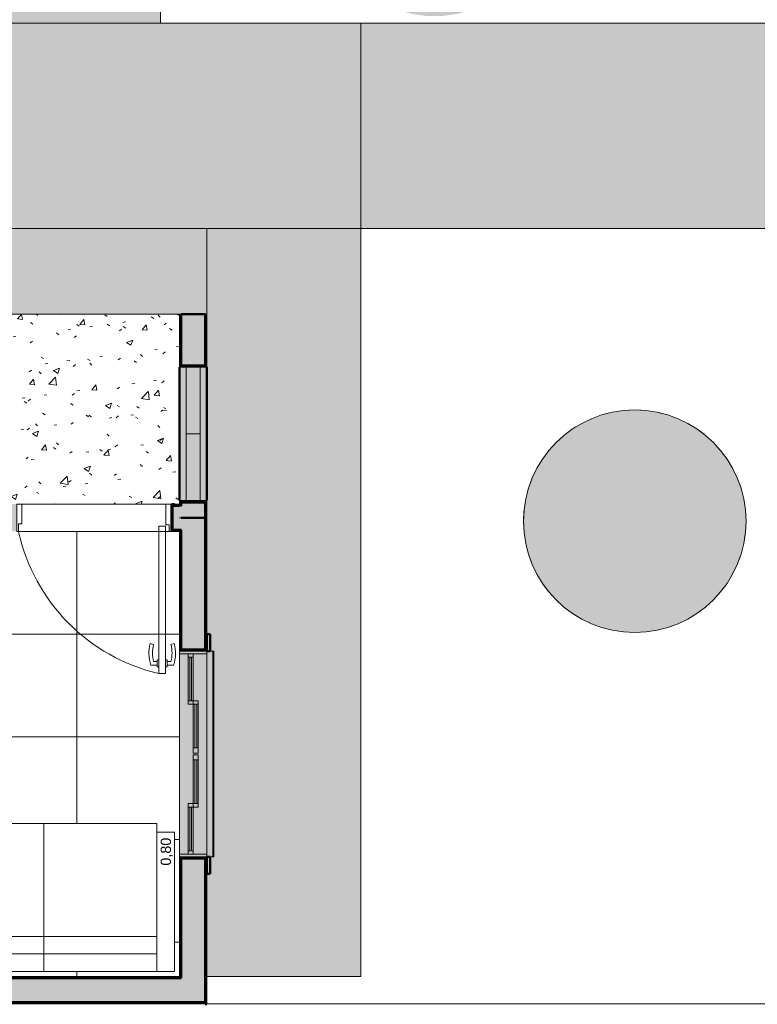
# Model space of a CAD drawing. Header units: metres. Extents: x -14 to 13.9, y -18.2 to 7.6.
# Tile 212 of 215: x -0.6 to 3.7, y -18.2 to -12.5. Entities that reach past the tile are written whole.
import ezdxf

# ---------------------------------------------------------------- set-up
doc = ezdxf.new("R2010")
doc.units = ezdxf.units.M
doc.linetypes.add('Projeção', pattern=[0.003969, 0.002381, -0.001587])
doc.layers.add('A-DETL', color=7, linetype='Continuous', lineweight=5, true_color=0x00a600)
for name, color, linetype, lineweight in [('A-DETL-GENF', 7, 'Continuous', 5), ('A-DOOR', 7, 'Continuous', 5), ('A-FLOR', 7, 'Continuous', 5), ('A-FLOR-PATT', 7, 'Continuous', 5), ('A-GLAZ', 7, 'Continuous', 5), ('A-WALL', 7, 'Continuous', 5), ('A-WALL-PATT', 7, 'Continuous', 50), ('C-TOPO', 7, 'Continuous', 5), ('G-ANNO-TEXT', 7, 'Continuous', 9), ('G-IMPT', 7, 'Continuous', 5), ('I-FURN', 7, 'Continuous', 5), ('I-WALL', 7, 'Continuous', 5), ('Q-CASE', 7, 'Continuous', 5)]:
    doc.layers.add(name, color=color, linetype=linetype, lineweight=lineweight)
doc.styles.add('Arial', font='arial.ttf', dxfattribs={"height": 0.06})
pattern_1 = [(50, (0, 0), (0.364365, -0.031877), [0.0381, -0.4191]), (355, (0, 0), (-0.0704845, 0.382117), [0.03048, -0.33528]), (100.451, (0.03036, -0.00266), (0.293886, 0.3502294), [0.03238, -0.35618]), (46.184, (0, 0.1016), (0.54216, -0.084084), [0.05715, -0.62865]), (96.636, (0.0452, 0.0946), (0.474805, 0.494854), [0.04857, -0.53427]), (351.184, (0, 0.1016), (0.47481, 0.494846), [0.04572, -0.50292]), (21, (0.0508, 0.0762), (0.3032265, -0.204528), [0.0381, -0.4191]), (326, (0.0508, 0.0762), (0.123607, 0.368379), [0.03048, -0.33528]), (71.451, (0.07607, 0.05916), (0.426833, 0.163839), [0.03238, -0.35618]), (37.5, (0, 0), (0.0061807, 0.1691082), [0.01676, -0.31445, 0.01676, -0.3236, -0.33655]), (37.5, (0, 0), (0.0061807, 0.1691082), [-0.67158, 0.01676, -0.31979]), (7.5, (0, 0), (0.1336414, 0.2003578), [0.01676, -0.17729, 0.01676, -0.30683, -0.12827]), (7.5, (0, 0), (0.1336414, 0.2003578), [-0.51765, 0.01676, -0.11151]), (327.5, (-0.11328, 0), (0.2711816, -0.0114606), [0.01676, -0.11024, 0.01676, -0.37948, -0.52578]), (327.5, (-0.11328, 0), (0.2711816, -0.0114606), [-0.52324, 0.01676, -0.50902]), (317.5, (-0.16408, 0), (0.296258, 0.0508507), [0.01676, -0.14834, 0.01676, -0.24638, -0.37338]), (317.5, (-0.16408, 0), (0.296258, 0.0508507), [-0.42824, 0.01676, -0.35662])]

# ---------------------------------------------------------------- blocks, each defined once
blk = doc.blocks.new('COBOGÓ-TACO-CHINÊS8 - COBOGÓ-TACO-CHINÊS-1852837-PLANTA LAYOUT')
at = {"layer": 'Q-CASE', "true_color": 0xd2d2d2}
blk.add_hatch(color=254, dxfattribs=at).paths.add_polyline_path([(0.4664, -15.295), (0.4664, -14.905), (0.3864, -14.905), (0.3864, -15.295), (0.4402, -15.295)])
at = {"layer": 'Q-CASE'}
for p, q in [((0.3864, -15.295), (0.3864, -14.905)), ((0.4664, -14.905), (0.3864, -14.905)), ((0.4664, -14.905), (0.4664, -15.295)), ((0.3864, -15.295), (0.4664, -15.295))]:
    blk.add_line(p, q, dxfattribs=at)
blk = doc.blocks.new('COBOGÓ-TACO-CHINÊS10 - COBOGÓ-TACO-CHINÊS-1852914-PLANTA LAYOUT')
at = {"layer": 'Q-CASE', "true_color": 0xd2d2d2}
blk.add_hatch(color=254, dxfattribs=at).paths.add_polyline_path([(0.4402, -14.905), (0.4664, -14.905), (0.4664, -14.515), (0.3864, -14.515), (0.3864, -14.905)])
at = {"layer": 'Q-CASE'}
for p, q in [((0.3864, -14.905), (0.3864, -14.515)), ((0.4664, -14.515), (0.3864, -14.515)), ((0.4664, -14.515), (0.4664, -14.905)), ((0.3864, -14.905), (0.4664, -14.905))]:
    blk.add_line(p, q, dxfattribs=at)
blk = doc.blocks.new('JANELA DE CORRE_NTA LAYOUT1')
at = {"layer": 'A-GLAZ', "true_color": 0xfffffe}
blk.add_hatch(color=7, dxfattribs=at).paths.add_polyline_path([(0.6, 0.0138), (0.6, 0.08), (-0.6, 0.08), (-0.6, -0.08), (0.6, -0.08)])
at = {"layer": 'A-GLAZ', "lineweight": 15}
for p, q in [((-0.6, 0.08), (-0.6, -0.08)), ((-0.585, 0.08), (-0.585, -0.075)), ((0.585, 0.08), (0.585, -0.08)), ((0.6, 0.08), (0.6, -0.08)), ((-0.31, 0), (-0.31, 0.03)), ((-0.31, 0.03), (-0.005, 0.03)), ((-0.29, 0.03), (-0.29, 0)), ((-0.29, 0.021), (-0.035, 0.021)), ((-0.035, 0.01), (-0.29, 0.01)), ((-0.035, 0.03), (-0.035, 0)), ((-0.005, 0.03), (-0.005, 0)), ((0.005, 0), (0.005, 0.03)), ((0.005, 0.03), (0.31, 0.03)), ((0.035, 0.03), (0.035, 0)), ((0.035, 0.021), (0.29, 0.021)), ((0.29, 0.01), (0.035, 0.01)), ((0.29, 0.03), (0.29, 0)), ((0.31, 0.03), (0.31, 0)), ((-0.585, 0), (-0.31, 0)), ((-0.29, -0.03), (-0.585, -0.03)), ((-0.565, 0), (-0.565, -0.03)), ((-0.565, -0.009), (-0.31, -0.009)), ((-0.31, -0.02), (-0.565, -0.02)), ((-0.31, 0), (-0.31, -0.03)), ((-0.005, 0), (-0.31, 0)), ((-0.29, 0), (-0.29, -0.03)), ((0.31, 0), (0.005, 0)), ((0.29, -0.03), (0.29, 0)), ((0.585, -0.03), (0.29, -0.03)), ((0.31, 0), (0.31, -0.03)), ((0.31, 0), (0.585, 0)), ((0.56, -0.01), (0.31, -0.01)), ((0.31, -0.02), (0.565, -0.02)), ((0.565, 0), (0.565, -0.03))]:
    blk.add_line(p, q, dxfattribs=at)
at = {"layer": 'A-GLAZ'}
for p, q in [((-0.6, 0.08), (0.6, 0.08)), ((-0.6, -0.08), (-0.6, 0.08)), ((0.6, 0.08), (0.6, -0.08)), ((0.6, -0.08), (-0.6, -0.08))]:
    blk.add_line(p, q, dxfattribs=at)
blk = doc.blocks.new('PORTA DE GIRO L_NTA LAYOUT0')
at = {"layer": 'A-DOOR'}
for p, q in [((-0.45, -0.08), (-0.45, 0.08)), ((-0.45, 0.08), (0.45, 0.08)), ((0.45, 0.08), (0.45, -0.08)), ((-0.45, -0.08), (0.45, -0.08))]:
    blk.add_line(p, q, dxfattribs=at)
at = {"layer": 'A-DOOR', "lineweight": 15}
for p, q in [((-0.42, 0.08), (-0.42, -0.035)), ((0.42, 0.08), (0.42, -0.0407)), ((0.45, 0.08), (0.42, 0.08)), ((0.45, -0.08), (0.45, 0.08)), ((-0.44, -0.035), (-0.44, -0.08)), ((-0.42, -0.035), (-0.44, -0.035)), ((0.3789, -0.0497), (0.3789, -0.9104)), ((0.4189, -0.0497), (0.3789, -0.0497)), ((0.4189, -0.9104), (0.4189, -0.0497)), ((0.42, -0.0407), (0.44, -0.0407)), ((0.44, -0.0407), (0.44, -0.08)), ((0.44, -0.08), (0.45, -0.08)), ((0.3489, -0.7405), (0.3294, -0.7337)), ((0.45, -0.7405), (0.4695, -0.7337)), ((0.3689, -0.8605), (0.3336, -0.8605)), ((0.3689, -0.8405), (0.3489, -0.8405)), ((0.3689, -0.8305), (0.3789, -0.8305)), ((0.3689, -0.8705), (0.3689, -0.8305)), ((0.4289, -0.8304), (0.4189, -0.8304)), ((0.4289, -0.8704), (0.4289, -0.8304)), ((0.4289, -0.8404), (0.45, -0.8404)), ((0.4289, -0.8604), (0.4653, -0.8604)), ((0.3789, -0.8705), (0.3689, -0.8705)), ((0.3789, -0.9104), (0.4189, -0.9104)), ((0.4189, -0.9104), (0.3989, -0.9104)), ((0.4189, -0.8704), (0.4189, -0.9104)), ((0.4189, -0.8704), (0.4289, -0.8704))]:
    blk.add_line(p, q, dxfattribs=at)
at = {"layer": 'A-DOOR'}
blk.add_arc((0.629, 0.1553), 1.0946, 192.41292, 256.79141, dxfattribs=at)
at = {"layer": 'A-DOOR', "lineweight": 15}
for centre, radius, start, end in [((0.5319, -0.7905), 0.2103, 164.32857, 199.43863), ((0.5319, -0.7905), 0.1898, 164.72225, 195.27775), ((0.267, -0.7904), 0.1897, 344.74575, 15.25425), ((0.267, -0.7904), 0.2103, 340.5821, 15.64534)]:
    blk.add_arc(centre, radius, start, end, dxfattribs=at)
blk = doc.blocks.new('Componentes de gabinete 1 - Componentes de gabinete 1-2086930-PLANTA LAYOUT')
at = {"layer": 'Q-CASE', "true_color": 0xd2d2d2}
for points in [[(0.5064, -17.375), (0.542, -17.375), (0.542, -16.175), (0.5064, -16.175), (0.5064, -17.36)], [(0.5464, -17.375), (0.5458, -16.175), (0.542, -16.175), (0.542, -17.375), (0.5463, -17.375)]]:
    blk.add_hatch(color=254, dxfattribs=at).paths.add_polyline_path(points)
at = {"layer": 'Q-CASE'}
for p, q in [((0.5264, -16.175), (0.542, -16.175)), ((0.5464, -16.175), (0.542, -16.175)), ((0.542, -17.375), (0.542, -16.175)), ((0.5464, -17.375), (0.5464, -16.175)), ((0.542, -17.375), (0.5264, -17.375)), ((0.542, -17.375), (0.5464, -17.375))]:
    blk.add_line(p, q, dxfattribs=at)
blk = doc.blocks.new('Sofá 02 lugares - 12ZCOU02_dwg-2260070-PLANTA LAYOUT')
at = {"layer": 'G-IMPT', "color": 253, "lineweight": 9, "true_color": 0xaaaaaa}
for p, q in [((0, 0.6604), (0, 0.762)), ((0, 0.762), (0.8128, 0.762)), ((0, 0.762), (0, 0.6604)), ((0, 0.762), (0.8128, 0.762)), ((0.8128, 0.6604), (0.8128, 0.762)), ((0.8128, 0.762), (0.8128, 0.6604)), ((0, 0), (0, 0.6604)), ((0, 0.6604), (0.1016, 0.6604)), ((0, 0.6604), (0, -0.6604)), ((0.1016, 0.6604), (0, 0.6604)), ((0.1016, 0), (0.1016, 0.6604)), ((0.1016, 0), (0.1016, 0.6604)), ((0.1016, 0.6604), (0.1577, 0.6604)), ((0.1016, 0.6604), (0.1577, 0.6604)), ((0.1577, 0.6604), (0.8128, 0.6604)), ((0.8128, 0.6604), (0.1577, 0.6604)), ((0.2032, 0), (0.2032, 0.6604)), ((0.2032, 0), (0.2032, 0.6604)), ((0.8128, 0.6604), (0.8636, 0.6604)), ((0.8128, 0.6604), (0.8636, 0.6604)), ((0.8636, 0), (0.8636, 0.6604)), ((0.8636, 0), (0.8636, 0.6604)), ((0, -0.6604), (0, 0)), ((0, 0), (0.1016, 0)), ((0.1016, -0.6604), (0.1016, 0)), ((0.1016, -0.6604), (0.1016, 0)), ((0.1016, 0), (0.2032, 0)), ((0.2032, -0.6604), (0.2032, 0)), ((0.8636, 0), (0.8636, -0.6604)), ((0.2032, 0), (0.2032, -0.6604)), ((0.2032, 0), (0.8636, 0)), ((0.8636, 0), (0.8636, -0.6604)), ((0, -0.6604), (0, -0.762)), ((0, -0.6604), (0.1016, -0.6604)), ((0, -0.6604), (0, -0.762)), ((0, -0.6604), (0.1016, -0.6604)), ((0.1016, -0.6604), (0.1577, -0.6604)), ((0.1016, -0.6604), (0.1577, -0.6604)), ((0.8128, -0.6604), (0.1577, -0.6604)), ((0.8128, -0.6604), (0.1577, -0.6604)), ((0.8128, -0.6604), (0.8128, -0.762)), ((0.8128, -0.6604), (0.8636, -0.6604)), ((0.8128, -0.6604), (0.8128, -0.762)), ((0.8128, -0.6604), (0.8636, -0.6604)), ((0.8128, -0.762), (0, -0.762)), ((0, -0.762), (0.8128, -0.762))]:
    blk.add_line(p, q, dxfattribs=at)
blk = doc.blocks.new('Sofá 02 lugares - Sofá 02 lugares-2260113-PLANTA LAYOUT')
blk.add_blockref('Sofá 02 lugares - 12ZCOU02_dwg-2260070-PLANTA LAYOUT', (0, 0))
blk = doc.blocks.new('Paredes 1 - Paredes 1-2288142-PLANTA LAYOUT')
at = {"layer": 'A-WALL', "lineweight": 50}
h = blk.add_hatch(color=256, dxfattribs=at)
h.paths.add_polyline_path([(0.5064, -17.475), (0.5264, -17.475), (0.5264, -17.375), (0.5064, -17.375), (0.5064, -17.38)])
h.paths.add_polyline_path([(0.5264, -16.175), (0.5264, -16.075), (0.5064, -16.075), (0.5064, -16.175)])
for p, q in [((0.5264, -16.075), (0.5064, -16.075)), ((0.5064, -16.075), (0.5064, -16.175)), ((0.5264, -16.175), (0.5264, -16.075)), ((0.5064, -16.175), (0.5264, -16.175)), ((0.5264, -17.375), (0.5064, -17.375)), ((0.5064, -17.375), (0.5064, -17.475)), ((0.5264, -17.475), (0.5264, -17.375)), ((0.5064, -17.475), (0.5264, -17.475))]:
    blk.add_line(p, q, dxfattribs=at)

msp = doc.modelspace()

# ---------------------------------------------------------------- hatches: boundary and pattern name
at = {"layer": 'A-DETL-GENF', "true_color": 0xffffff}
h = msp.add_hatch(color=7, dxfattribs=at)
h.paths.add_polyline_path([(-9.9122, -17.685), (-9.8416, -17.685), (-9.8416, -17.085), (-10.4416, -17.085), (-10.4416, -17.685)])
h.paths.add_polyline_path([(-9.5876, -17.389), (-9.2876, -17.389), (-9.2876, -17.089), (-9.5876, -17.089)])
h.paths.add_polyline_path([(3.0504, -16.0637), (3.1383, -16.0516), (3.2237, -16.0277), (3.3051, -15.9923), (3.3809, -15.9462), (3.4497, -15.8902), (3.5103, -15.8254), (3.5614, -15.7529), (3.6023, -15.6742), (3.632, -15.5906), (3.65, -15.5037), (3.6561, -15.4152), (3.65, -15.3267), (3.632, -15.2398), (3.6023, -15.1562), (3.5614, -15.0775), (3.5103, -15.005), (3.4497, -14.9402), (3.3809, -14.8842), (3.3051, -14.8381), (3.2237, -14.8027), (3.1383, -14.7788), (3.0504, -14.7667), (2.9617, -14.7667), (2.8738, -14.7788), (2.7884, -14.8027), (2.707, -14.8381), (2.6312, -14.8842), (2.5624, -14.9402), (2.5019, -15.005), (2.4507, -15.0775), (2.4099, -15.1562), (2.3802, -15.2398), (2.3621, -15.3267), (2.3561, -15.4152), (2.3621, -15.5037), (2.3802, -15.5906), (2.4099, -15.6742), (2.4507, -15.7529), (2.5019, -15.8254), (2.5624, -15.8902), (2.6312, -15.9462), (2.707, -15.9923), (2.7884, -16.0277), (2.8738, -16.0516), (2.9617, -16.0637), (2.9843, -16.0637)])
h.paths.add_polyline_path([(1.8804, -12.4637), (1.9683, -12.4516), (2.0537, -12.4277), (2.1351, -12.3923), (2.2109, -12.3462), (2.2797, -12.2902), (2.3403, -12.2254), (2.3914, -12.1529), (2.4323, -12.0742), (2.462, -11.9906), (2.48, -11.9037), (2.4861, -11.8152), (2.48, -11.7267), (2.462, -11.6398), (2.4323, -11.5562), (2.3914, -11.4775), (2.3403, -11.405), (2.2797, -11.3402), (2.2109, -11.2842), (2.1351, -11.2381), (2.0537, -11.2027), (1.9683, -11.1788), (1.8804, -11.1667), (1.7917, -11.1667), (1.7038, -11.1788), (1.6184, -11.2027), (1.537, -11.2381), (1.4612, -11.2842), (1.3924, -11.3402), (1.3319, -11.405), (1.2807, -11.4775), (1.2399, -11.5562), (1.2102, -11.6398), (1.1921, -11.7267), (1.1861, -11.8152), (1.1921, -11.9037), (1.2102, -11.9906), (1.2399, -12.0742), (1.2807, -12.1529), (1.3319, -12.2254), (1.3924, -12.2902), (1.4612, -12.3462), (1.537, -12.3923), (1.6184, -12.4277), (1.7038, -12.4516), (1.7917, -12.4637)])
h.paths.add_polyline_path([(-3.4836, -10.335), (-3.4836, -9.735), (-4.0836, -9.735), (-4.0836, -10.335)])
h.paths.add_polyline_path([(-8.6462, -10.335), (-8.6037, -10.335), (-8.6037, -9.735), (-9.2037, -9.735), (-9.2037, -10.335)])
at = {"layer": 'A-FLOR-PATT', "true_color": 0xd8d8d8}
h = msp.add_hatch(color=254, dxfattribs=at)
h.paths.add_polyline_path([(1.4064, -18.075), (1.4064, -13.705), (0.5064, -13.705), (0.5064, -16.075), (0.5264, -16.075), (0.5264, -16.175), (0.5464, -16.175), (0.5458, -17.375), (0.5264, -17.375), (0.5264, -17.475), (0.5064, -17.475), (0.5064, -18.075), (0.8036, -18.075)])
h.paths.add_polyline_path([(-7.7375, -15.315), (-7.7037, -15.315), (-7.7037, -11.235), (-7.1936, -11.235), (-7.1936, -11.215), (-7.0936, -11.215), (-7.0936, -11.195), (-5.5936, -11.1952), (-5.5936, -11.215), (-5.4936, -11.215), (-5.4936, -11.235), (-4.6836, -11.235), (-4.6836, -11.215), (-4.5836, -11.215), (-4.5836, -11.195), (-3.7836, -11.1953), (-3.7836, -11.215), (-3.6836, -11.215), (-3.6836, -11.235), (-2.8736, -11.235), (-2.8736, -11.215), (-2.7736, -11.215), (-2.7736, -11.195), (-1.2736, -11.1952), (-1.2736, -11.215), (-1.1736, -11.215), (-1.1736, -11.235), (-0.6636, -11.235), (-0.6636, -12.505), (0.2364, -12.505), (0.2364, -10.335), (-8.6037, -10.335), (-8.6037, -13.115), (-9.2336, -13.115), (-9.2336, -15.315), (-7.9193, -15.315)])
at = {"layer": 'A-FLOR-PATT', "true_color": 0x808080}
h = msp.add_hatch(dxfattribs=at)
h.set_pattern_fill('FP_4', color=8, style=0, pattern_type=2)
h.set_pattern_definition([(0, (-2.654, -16.075), (0, 0.6), []), (90, (-2.654, -16.075), (-0.6, 4e-17), [])])
h.paths.add_polyline_path([(-2.8309, -18.075), (0.3464, -18.075), (0.3464, -15.475), (-1.0286, -15.475), (-1.0286, -15.485), (-1.2286, -15.485), (-1.2286, -15.6374), (-2.0286, -15.6374), (-2.0286, -15.485), (-2.2286, -15.485), (-2.2286, -15.475), (-3.3837, -15.475), (-3.3837, -14.275), (-4.9836, -14.275), (-4.9836, -15.475), (-6.0136, -15.475), (-6.0136, -18.075), (-5.2136, -18.075), (-5.2136, -17.575), (-4.0136, -17.575), (-4.0136, -18.075), (-3.2137, -18.075), (-3.2137, -17.275), (-3.2337, -17.275), (-3.2337, -16.405), (-2.8637, -16.405), (-2.8637, -16.4389), (-2.8009, -16.4284), (-2.7, -16.4229), (-2.597, -16.4295), (-2.5094, -16.4448), (-2.5078, -16.4427), (-2.5048, -16.4402), (-2.5016, -16.4387), (-2.5001, -16.4382), (-2.4956, -16.4382), (-2.491, -16.4399), (-2.4885, -16.4418), (-2.4865, -16.444), (-2.4849, -16.4473), (-2.4841, -16.4508), (-2.4843, -16.4544), (-2.4865, -16.467), (-2.4918, -16.5224), (-2.4926, -16.5247), (-2.4991, -16.531), (-2.5046, -16.5311), (-2.5137, -16.5275), (-2.5137, -16.575), (-2.2937, -16.575), (-2.2937, -16.5275), (-2.2947, -16.5277), (-2.3035, -16.531), (-2.3099, -16.5299), (-2.3148, -16.525), (-2.3168, -16.5143), (-2.3221, -16.4576), (-2.3228, -16.4558), (-2.3233, -16.4532), (-2.3229, -16.4485), (-2.3212, -16.4447), (-2.3186, -16.4415), (-2.3164, -16.4399), (-2.3137, -16.4387), (-2.3106, -16.438), (-2.3053, -16.4389), (-2.3019, -16.4406), (-2.2994, -16.4428), (-2.2968, -16.4448), (-2.2029, -16.4285), (-2.1, -16.4229), (-1.997, -16.4295), (-1.9094, -16.4448), (-1.9078, -16.4427), (-1.9048, -16.4402), (-1.9016, -16.4387), (-1.9001, -16.4382), (-1.8956, -16.4382), (-1.891, -16.4399), (-1.8885, -16.4418), (-1.8865, -16.444), (-1.8849, -16.4473), (-1.8841, -16.4508), (-1.8843, -16.4544), (-1.8865, -16.467), (-1.8918, -16.5224), (-1.8926, -16.5247), (-1.8991, -16.531), (-1.9046, -16.5311), (-1.9137, -16.5275), (-1.9137, -16.575), (-1.8037, -16.575), (-1.7907, -16.5767), (-1.7787, -16.5817), (-1.7683, -16.5897), (-1.7604, -16.6), (-1.7554, -16.6121), (-1.7537, -16.625), (-1.7541, -17.4282), (-1.7554, -17.438), (-1.7604, -17.45), (-1.7683, -17.4604), (-1.7787, -17.4683), (-1.7907, -17.4733), (-1.8037, -17.475), (-1.9137, -17.475), (-1.9137, -17.5245), (-1.9123, -17.5242), (-1.9039, -17.521), (-1.8986, -17.5211), (-1.8926, -17.5274), (-1.891, -17.5335), (-1.8848, -17.5953), (-1.884, -17.6), (-1.8845, -17.6036), (-1.8857, -17.6067), (-1.8888, -17.6106), (-1.891, -17.6121), (-1.8937, -17.6134), (-1.8966, -17.6141), (-1.9016, -17.6134), (-1.9051, -17.6117), (-1.9079, -17.6092), (-1.9103, -17.6072), (-2.0065, -17.6237), (-2.104, -17.6294), (-2.2104, -17.6226), (-2.2979, -17.6073), (-2.2994, -17.6093), (-2.3026, -17.6119), (-2.3058, -17.6134), (-2.3083, -17.6139), (-2.3127, -17.6136), (-2.3153, -17.6127), (-2.3189, -17.6102), (-2.3212, -17.6074), (-2.3225, -17.6048), (-2.3232, -17.6013), (-2.3231, -17.5977), (-2.3209, -17.585), (-2.3157, -17.5308), (-2.3147, -17.5267), (-2.3091, -17.5217), (-2.3027, -17.521), (-2.2937, -17.5245), (-2.2937, -17.475), (-2.5137, -17.475), (-2.5137, -17.5245), (-2.5123, -17.5242), (-2.5039, -17.521), (-2.4986, -17.5211), (-2.4926, -17.5274), (-2.491, -17.5335), (-2.4848, -17.5953), (-2.484, -17.6), (-2.4845, -17.6036), (-2.4857, -17.6067), (-2.4888, -17.6106), (-2.491, -17.6121), (-2.4937, -17.6134), (-2.4966, -17.6141), (-2.5016, -17.6134), (-2.5051, -17.6117), (-2.5079, -17.6092), (-2.5103, -17.6072), (-2.6065, -17.6237), (-2.7073, -17.6292), (-2.8104, -17.6226), (-2.8637, -17.6134), (-2.8637, -18.075)])
h.paths.add_polyline_path([(-3.5578, -18.0451), (-3.9439, -18.045), (-3.9437, -17.4335), (-3.2834, -17.4335), (-3.2834, -18.0451)])
h.paths.add_polyline_path([(0.3164, -18.045), (-1.2076, -18.045), (-1.2076, -17.2322), (-1.106, -17.2322), (-1.106, -17.1814), (0.2148, -17.1814), (0.2148, -17.2322), (0.3164, -17.2322), (0.3164, -17.9434)])
h.paths.add_polyline_path([(-5.2336, -18.045), (-5.9936, -18.045), (-5.9936, -17.4125), (-5.9513, -17.4125), (-5.9513, -17.393), (-5.271, -17.393), (-5.271, -17.4125), (-5.2336, -17.4125), (-5.2336, -17.955)])
h.paths.add_polyline_path([(-4.6136, -17.7955), (-4.6084, -17.7948), (-4.6036, -17.7928), (-4.5994, -17.7897), (-4.5963, -17.7855), (-4.5943, -17.7807), (-4.5936, -17.7755), (-4.5943, -17.7703), (-4.5963, -17.7655), (-4.5994, -17.7614), (-4.6036, -17.7582), (-4.6084, -17.7562), (-4.6136, -17.7555), (-4.6188, -17.7562), (-4.6236, -17.7582), (-4.6277, -17.7614), (-4.6309, -17.7655), (-4.6329, -17.7703), (-4.6336, -17.7755), (-4.6329, -17.7807), (-4.6309, -17.7855), (-4.6277, -17.7897), (-4.6236, -17.7928), (-4.6188, -17.7948)])
h.paths.add_polyline_path([(-2.1037, -17.588), (-2.0065, -17.5822), (-1.9133, -17.5654), (-1.9161, -17.5395), (-2.2919, -17.5398), (-2.2941, -17.5659), (-2.1949, -17.5827), (-2.104, -17.588)])
h.paths.add_polyline_path([(-2.7037, -17.588), (-2.6065, -17.5822), (-2.5133, -17.5654), (-2.5161, -17.5395), (-2.8637, -17.5395), (-2.8637, -17.5712), (-2.7996, -17.5825), (-2.74, -17.5859)])
h.paths.add_polyline_path([(-1.9159, -17.5349), (-1.9159, -17.5325), (-1.916, -17.5333)])
h.paths.add_polyline_path([(-2.5159, -17.5349), (-2.5159, -17.5325), (-2.516, -17.5333)])
h.paths.add_polyline_path([(-3.9437, -17.4188), (-3.9437, -17.3806), (-3.9025, -17.3806), (-3.9005, -17.3533), (-3.8929, -17.3457), (-3.8842, -17.3458), (-3.8761, -17.3538), (-3.8748, -17.3806), (-3.2834, -17.3806), (-3.2834, -17.4188), (-3.9213, -17.4188)])
h.paths.add_polyline_path([(-1.9161, -16.5201), (-1.9157, -16.5187), (-1.916, -16.5188)])
h.paths.add_polyline_path([(-2.5161, -16.5201), (-2.5157, -16.5187), (-2.516, -16.5188)])
h.paths.add_polyline_path([(-2.104, -16.5125), (-1.9154, -16.5123), (-1.9143, -16.4987), (-1.9132, -16.4862), (-2.0078, -16.4696), (-2.104, -16.4641), (-2.2009, -16.4698), (-2.2941, -16.4862), (-2.2915, -16.5125), (-2.2691, -16.5125)])
h.paths.add_polyline_path([(-2.5583, -16.5125), (-2.5154, -16.5123), (-2.5143, -16.4987), (-2.5132, -16.4862), (-2.6078, -16.4696), (-2.7037, -16.4641), (-2.8009, -16.4698), (-2.8637, -16.4808), (-2.8637, -16.5125), (-2.6492, -16.5125)])
h.paths.add_polyline_path([(-3.1944, -15.315), (-2.2336, -15.315), (-2.2336, -14.863), (-2.2211, -14.863), (-2.2211, -14.845), (-1.5886, -14.845), (-1.5886, -14.8037), (-1.5907, -14.8021), (-1.5922, -14.8), (-1.5932, -14.7976), (-1.5936, -14.795), (-1.5932, -14.7925), (-1.5922, -14.79), (-1.5907, -14.788), (-1.5886, -14.7864), (-1.5862, -14.7854), (-1.5836, -14.785), (-1.581, -14.7854), (-1.5786, -14.7864), (-1.5765, -14.788), (-1.5749, -14.79), (-1.5739, -14.7925), (-1.5736, -14.795), (-1.5739, -14.7976), (-1.5749, -14.8), (-1.5765, -14.8021), (-1.5786, -14.8037), (-1.5786, -14.845), (-1.4786, -14.845), (-1.4786, -14.8037), (-1.4807, -14.8021), (-1.4822, -14.8), (-1.4832, -14.7976), (-1.4836, -14.795), (-1.4832, -14.7925), (-1.4822, -14.79), (-1.4807, -14.788), (-1.4786, -14.7864), (-1.4762, -14.7854), (-1.4736, -14.785), (-1.471, -14.7854), (-1.4686, -14.7864), (-1.4665, -14.788), (-1.4649, -14.79), (-1.4639, -14.7925), (-1.4636, -14.795), (-1.4639, -14.7976), (-1.4649, -14.8), (-1.4665, -14.8021), (-1.4686, -14.8037), (-1.4686, -14.845), (-0.8361, -14.845), (-0.8361, -14.863), (-0.8256, -14.863), (-0.8256, -13.295), (-2.7236, -13.295), (-2.7236, -11.895), (-0.8256, -11.895), (-0.8256, -11.397), (-3.2217, -11.3972), (-3.2217, -14.365), (-3.2237, -14.365), (-3.2237, -15.315)])
h.paths.add_polyline_path([(-5.1934, -15.315), (-5.1436, -15.315), (-5.1436, -11.395), (-5.6437, -11.395), (-5.6437, -12.295), (-7.5437, -12.295), (-7.5437, -12.895), (-5.6437, -12.895), (-5.6437, -13.795), (-7.5437, -13.795), (-7.5437, -13.905), (-7.0917, -13.905), (-7.0917, -13.9175), (-7.0737, -13.9175), (-7.0737, -14.55), (-7.0323, -14.55), (-7.0308, -14.548), (-7.0287, -14.5464), (-7.0263, -14.5454), (-7.0237, -14.545), (-7.0211, -14.5454), (-7.0187, -14.5464), (-7.0166, -14.548), (-7.015, -14.55), (-7.014, -14.5525), (-7.0137, -14.555), (-7.014, -14.5576), (-7.015, -14.56), (-7.0166, -14.5621), (-7.0187, -14.5637), (-7.0211, -14.5647), (-7.0237, -14.565), (-7.0263, -14.5647), (-7.0287, -14.5637), (-7.0308, -14.5621), (-7.0323, -14.56), (-7.0737, -14.56), (-7.0737, -14.66), (-7.0323, -14.66), (-7.0308, -14.658), (-7.0287, -14.6564), (-7.0263, -14.6554), (-7.0237, -14.655), (-7.0211, -14.6554), (-7.0187, -14.6564), (-7.0166, -14.658), (-7.015, -14.66), (-7.014, -14.6625), (-7.0137, -14.665), (-7.014, -14.6676), (-7.015, -14.67), (-7.0166, -14.6721), (-7.0187, -14.6737), (-7.0211, -14.6747), (-7.0237, -14.675), (-7.0263, -14.6747), (-7.0287, -14.6737), (-7.0308, -14.6721), (-7.0323, -14.67), (-7.0737, -14.67), (-7.0737, -15.3025), (-7.0917, -15.3025), (-7.0917, -15.315), (-5.3751, -15.315)])
h.paths.add_polyline_path([(-0.892, -13.705), (-1.242, -13.705), (-1.242, -13.57), (-1.2474, -13.57), (-1.2474, -13.5), (-1.242, -13.5), (-1.242, -13.365), (-0.892, -13.365), (-0.892, -13.57)])
h.paths.add_polyline_path([(-1.242, -11.8253), (-1.242, -11.6903), (-1.2474, -11.6903), (-1.2474, -11.6203), (-1.242, -11.6203), (-1.242, -11.4853), (-0.892, -11.4853), (-0.892, -11.8253), (-1.1712, -11.8253)])
at = {"layer": 'A-FLOR-PATT', "true_color": 0xd8d8d8}
for points in [[(0.0767, -13.705), (1.4064, -13.705), (1.4064, -12.505), (-0.6636, -12.505), (-0.6636, -13.705)], [(2.9843, -13.705), (6.0064, -13.705), (6.0064, -12.505), (1.4064, -12.505), (1.4064, -13.705)], [(0.5064, -14.2049), (0.5064, -13.705), (-0.6636, -13.705), (-0.6636, -14.2049), (0.5014, -14.2049)]]:
    msp.add_hatch(color=254, dxfattribs=at).paths.add_polyline_path(points)
at = {"layer": 'A-FLOR-PATT', "true_color": 0xa2a2a2}
h = msp.add_hatch(dxfattribs=at)
h.set_pattern_fill('FP_1', color=253, style=0, pattern_type=2)
h.set_pattern_definition(pattern_1)
h.paths.add_polyline_path([(-0.6636, -15.315), (0.3464, -15.315), (0.3464, -14.2049), (-0.6636, -14.2049), (-0.6636, -15.2927)])
h = msp.add_hatch(dxfattribs=at)
h.set_pattern_fill('FP_1', color=253, style=0, pattern_type=2)
h.set_pattern_definition(pattern_1)
h.paths.add_polyline_path([(-6.0186, -15.47), (-6.0186, -15.4675), (-6.0211, -15.4675), (-6.0211, -15.47)])
h.paths.add_polyline_path([(-6.1686, -15.47), (-6.1661, -15.47), (-6.1661, -15.4675), (-6.1686, -15.4675)])
h.paths.add_polyline_path([(-6.1661, -15.4675), (-6.1636, -15.4675), (-6.1636, -15.465), (-6.1661, -15.465)])
h.paths.add_polyline_path([(-6.0211, -15.4675), (-6.0211, -15.465), (-6.0236, -15.465), (-6.0236, -15.4675)])
h.paths.add_polyline_path([(0.3539, -15.3225), (0.3539, -15.32), (0.3514, -15.32), (0.3514, -15.3225)])
h.paths.add_polyline_path([(0.3539, -15.325), (0.3564, -15.325), (0.3564, -15.3225), (0.3539, -15.3227)])
h.paths.add_polyline_path([(-0.8136, -15.325), (-0.8136, -15.3225), (-0.8161, -15.3225), (-0.8161, -15.325)])
h.paths.add_polyline_path([(-0.8186, -15.3225), (-0.8161, -15.3225), (-0.8161, -15.32), (-0.8186, -15.32)])
at = {"layer": 'A-WALL-PATT'}
h = msp.add_hatch(color=256, dxfattribs=at)
h.paths.add_polyline_path([(0.3493, -15.3125), (0.3514, -15.3125), (0.3514, -15.3), (0.5014, -15.3), (0.5014, -15.295), (0.3464, -15.295), (0.3464, -15.3125)])
h.paths.add_polyline_path([(0.4402, -14.515), (0.5014, -14.515), (0.5014, -14.51), (0.3514, -14.51), (0.3514, -14.2049), (0.3464, -14.2049), (0.3464, -14.515), (0.3864, -14.515)])
h = msp.add_hatch(color=256, dxfattribs=at)
h.paths.add_polyline_path([(0.3539, -15.3125), (0.3539, -15.3025), (0.4989, -15.3025), (0.4989, -15.3), (0.3514, -15.3002), (0.3514, -15.3125)])
h.paths.add_polyline_path([(0.3539, -14.51), (0.4989, -14.51), (0.4989, -14.5075), (0.3539, -14.5075), (0.3539, -14.2049), (0.3514, -14.2049), (0.3514, -14.51), (0.3539, -14.51)])
h = msp.add_hatch(color=256, dxfattribs=at)
h.paths.add_polyline_path([(0.3539, -15.3125), (0.3564, -15.3125), (0.3564, -15.305), (0.4964, -15.305), (0.4964, -15.3025), (0.3539, -15.3025), (0.3539, -15.3051)])
h.paths.add_polyline_path([(0.4964, -14.5075), (0.4964, -14.505), (0.3564, -14.505), (0.3564, -14.2049), (0.3539, -14.2049), (0.3539, -14.5075), (0.4964, -14.5075)])
h = msp.add_hatch(color=256, dxfattribs=at)
h.paths.add_polyline_path([(0.3564, -15.3125), (0.4964, -15.3125), (0.4964, -15.305), (0.3564, -15.305)])
h.paths.add_polyline_path([(0.3564, -14.505), (0.4964, -14.505), (0.4964, -14.2049), (0.3564, -14.2049), (0.3564, -14.4868)])
h = msp.add_hatch(color=256, dxfattribs=at)
h.paths.add_polyline_path([(0.4964, -15.3125), (0.4989, -15.3123), (0.4989, -15.3025), (0.4964, -15.3025), (0.4964, -15.305)])
h.paths.add_polyline_path([(0.4964, -14.5075), (0.4989, -14.5075), (0.4989, -14.2049), (0.4964, -14.2049), (0.4964, -14.505)])
h = msp.add_hatch(color=256, dxfattribs=at)
h.paths.add_polyline_path([(0.5014, -15.3125), (0.5014, -15.3), (0.4989, -15.3), (0.4989, -15.3125)])
h.paths.add_polyline_path([(0.4989, -14.51), (0.5014, -14.51), (0.5014, -14.2049), (0.4989, -14.2049), (0.4989, -14.5075)])
at = {"layer": 'A-WALL-PATT', "lineweight": 5}
h = msp.add_hatch(color=256, dxfattribs=at)
h.paths.add_polyline_path([(0.5064, -15.3125), (0.5064, -15.295), (0.5014, -15.295), (0.5014, -15.3125)])
h.paths.add_polyline_path([(0.5064, -14.515), (0.5064, -14.2049), (0.5014, -14.2049), (0.5014, -14.515)])
at = {"layer": 'A-WALL-PATT'}
h = msp.add_hatch(color=256, dxfattribs=at)
h.paths.add_polyline_path([(0.3064, -15.465), (0.3564, -15.465), (0.3564, -15.325), (0.3064, -15.325), (0.3064, -15.427)])
h.paths.add_polyline_path([(-0.6136, -15.465), (-0.6136, -15.325), (-0.7436, -15.325), (-0.7436, -15.465), (-0.6502, -15.465)])
h = msp.add_hatch(color=256, dxfattribs=at)
h.paths.add_polyline_path([(0.3039, -15.465), (0.3064, -15.465), (0.3064, -15.325), (0.3539, -15.325), (0.3539, -15.3225), (0.3039, -15.3225), (0.3039, -15.435)])
h.paths.add_polyline_path([(-0.6136, -15.465), (-0.6111, -15.465), (-0.6111, -15.3225), (-0.6736, -15.3225), (-0.6736, -15.325), (-0.6136, -15.325), (-0.6136, -15.43)])
h = msp.add_hatch(color=256, dxfattribs=at)
h.paths.add_polyline_path([(0.3039, -15.4675), (0.3039, -15.4675), (0.3039, -15.3225), (0.3514, -15.3225), (0.3514, -15.32), (0.3014, -15.32), (0.3014, -15.4675)])
h.paths.add_polyline_path([(-0.6086, -15.4675), (-0.6086, -15.32), (-0.6686, -15.32), (-0.6686, -15.3225), (-0.6111, -15.3225), (-0.6111, -15.4675)])
for points in [[(0.3539, -15.32), (0.3539, -15.3125), (0.3514, -15.3128), (0.3514, -15.32)], [(0.3539, -15.3225), (0.3564, -15.3225), (0.3564, -15.3125), (0.3539, -15.3127), (0.3539, -15.3213)], [(0.4664, -15.395), (0.4964, -15.395), (0.4964, -15.3125), (0.3564, -15.3125), (0.3564, -15.395), (0.4402, -15.395)], [(0.4964, -15.395), (0.4989, -15.395), (0.4989, -15.3125), (0.4964, -15.3125), (0.4964, -15.325)], [(0.4989, -15.395), (0.5014, -15.395), (0.5014, -15.3125), (0.4989, -15.3125), (0.4989, -15.3938)], [(0.4964, -18.225), (0.4964, -18.085), (-3.2037, -18.085), (-3.2037, -18.225), (0.4402, -18.225)], [(0.3464, -18.085), (0.3564, -18.085), (0.3564, -18.0825), (-3.0637, -18.0825), (-3.0637, -18.085), (0.101, -18.085)], [(0.3464, -18.0825), (0.3539, -18.0825), (0.3539, -18.08), (-3.0612, -18.08), (-3.0612, -18.0825), (0.094, -18.0825)], [(0.4964, -18.23), (0.5014, -18.23), (0.5014, -18.2275), (-3.2087, -18.2275), (-3.2087, -18.23), (0.4402, -18.23)], [(0.4402, -18.2275), (0.4989, -18.2275), (0.4989, -18.225), (-3.2062, -18.225), (-3.2062, -18.2275), (0.3564, -18.2275)]]:
    msp.add_hatch(color=256, dxfattribs=at).paths.add_polyline_path(points)
h = msp.add_hatch(color=256, dxfattribs=at)
h.paths.add_polyline_path([(0.4264, -18.085), (0.4964, -18.085), (0.4964, -17.385), (0.3564, -17.385), (0.3564, -18.085)])
h.paths.add_polyline_path([(0.3564, -16.165), (0.4964, -16.165), (0.4964, -15.395), (0.3564, -15.395), (0.3564, -16.0987)])
h = msp.add_hatch(color=256, dxfattribs=at)
h.paths.add_polyline_path([(0.499, -18.2275), (0.5014, -18.2275), (0.5014, -17.38), (0.4264, -17.38), (0.4264, -17.3825), (0.4989, -17.3825), (0.4989, -18.2275)])
h.paths.add_polyline_path([(0.4264, -16.17), (0.5014, -16.17), (0.5014, -15.395), (0.4989, -15.395), (0.4989, -16.1675), (0.4264, -16.1675)])
h = msp.add_hatch(color=256, dxfattribs=at)
h.paths.add_polyline_path([(0.4989, -18.225), (0.4989, -17.3825), (0.4264, -17.3825), (0.4264, -17.385), (0.4964, -17.385), (0.4964, -18.225)])
h.paths.add_polyline_path([(0.4264, -16.1675), (0.4989, -16.1675), (0.4989, -15.395), (0.4964, -15.395), (0.4964, -16.165), (0.4264, -16.165), (0.4264, -16.1659)])
h = msp.add_hatch(color=256, dxfattribs=at)
h.paths.add_polyline_path([(-0.6736, -15.4675), (-0.6111, -15.4675), (-0.6111, -15.465), (-0.7436, -15.465), (-0.7436, -15.4675), (-0.7423, -15.4675)])
h.paths.add_polyline_path([(0.3461, -15.4675), (0.3539, -15.4675), (0.3539, -15.465), (0.3039, -15.465), (0.3039, -15.4675), (0.3064, -15.4675)])
h = msp.add_hatch(color=256, dxfattribs=at)
h.paths.add_polyline_path([(-0.6136, -15.47), (-0.6086, -15.47), (-0.6086, -15.4675), (-0.7436, -15.4675), (-0.7436, -15.47), (-0.6502, -15.47)])
h.paths.add_polyline_path([(0.3493, -15.47), (0.3514, -15.47), (0.3514, -15.4675), (0.3014, -15.4675), (0.3014, -15.47), (0.3464, -15.47)])
h = msp.add_hatch(color=256, dxfattribs=at)
h.paths.add_polyline_path([(0.3514, -18.08), (0.3539, -18.08), (0.3539, -17.3825), (0.4264, -17.3825), (0.4264, -17.38), (0.3514, -17.38), (0.3514, -18.075)])
h.paths.add_polyline_path([(0.3514, -16.17), (0.4264, -16.17), (0.4264, -16.1675), (0.3539, -16.1675), (0.3539, -15.4675), (0.3514, -15.4675), (0.3514, -16.1675)])
h = msp.add_hatch(color=256, dxfattribs=at)
h.paths.add_polyline_path([(0.3552, -18.0825), (0.3564, -18.0825), (0.3564, -17.385), (0.4264, -17.385), (0.4264, -17.3825), (0.3539, -17.3825), (0.3539, -18.0825)])
h.paths.add_polyline_path([(0.3564, -16.1675), (0.4264, -16.1675), (0.4264, -16.165), (0.3564, -16.165), (0.3564, -15.465), (0.3539, -15.465), (0.3539, -16.1675)])
at = {"layer": 'I-WALL'}
h = msp.add_hatch(color=256, dxfattribs=at)
h.paths.add_polyline_path([(0.3464, -15.295), (0.3864, -15.295), (0.3864, -14.515), (0.3464, -14.515), (0.3464, -15.2927)])
h.paths.add_polyline_path([(0.4989, -15.295), (0.5064, -15.295), (0.5064, -14.515), (0.4664, -14.515), (0.4664, -15.295), (0.4964, -15.295)])
h = msp.add_hatch(color=256, dxfattribs=at)
h.paths.add_polyline_path([(0.3014, -15.47), (0.3014, -15.47), (0.3014, -15.32), (0.3464, -15.32), (0.3464, -15.315), (0.2964, -15.315), (0.2964, -15.47)])
h.paths.add_polyline_path([(-0.6036, -15.47), (-0.6036, -15.315), (-0.6656, -15.315), (-0.6656, -15.32), (-0.6086, -15.32), (-0.6086, -15.47)])
for points in [[(0.3514, -15.32), (0.3514, -15.3125), (0.3464, -15.3125), (0.3464, -15.32), (0.3493, -15.32)], [(0.5014, -15.395), (0.5064, -15.395), (0.5064, -15.3125), (0.5014, -15.3125), (0.5014, -15.3925)], [(-3.0587, -18.08), (0.3514, -18.08), (0.3514, -18.075), (-3.0587, -18.075)], [(-3.1944, -18.235), (0.5064, -18.235), (0.5064, -18.23), (-3.2137, -18.23), (-3.2137, -18.235), (-3.2037, -18.235)]]:
    msp.add_hatch(color=256, dxfattribs=at).paths.add_polyline_path(points)
h = msp.add_hatch(color=256, dxfattribs=at)
h.paths.add_polyline_path([(0.5039, -18.23), (0.5064, -18.23), (0.5064, -17.375), (0.4264, -17.375), (0.4264, -17.38), (0.5014, -17.38), (0.5014, -18.23)])
h.paths.add_polyline_path([(0.5014, -16.175), (0.5064, -16.175), (0.5064, -15.395), (0.5014, -15.395), (0.5014, -16.17), (0.4264, -16.17), (0.4264, -16.175), (0.4989, -16.175)])
h = msp.add_hatch(color=256, dxfattribs=at)
h.paths.add_polyline_path([(0.3464, -15.475), (0.3464, -15.47), (0.2964, -15.47), (0.2964, -15.475), (0.3064, -15.475)])
h.paths.add_polyline_path([(-0.7436, -15.475), (-0.6036, -15.475), (-0.6036, -15.47), (-0.7436, -15.47)])
h = msp.add_hatch(color=256, dxfattribs=at)
h.paths.add_polyline_path([(0.3514, -18.075), (0.3514, -17.38), (0.4264, -17.38), (0.4264, -17.375), (0.3464, -17.375), (0.3464, -18.075)])
h.paths.add_polyline_path([(0.3539, -16.175), (0.4264, -16.175), (0.4264, -16.17), (0.3514, -16.17), (0.3514, -15.47), (0.3464, -15.47), (0.3464, -16.175), (0.3514, -16.175)])
at = {"layer": 'I-WALL', "true_color": 0xc0c0c0}
msp.add_hatch(color=9, dxfattribs=at).paths.add_polyline_path([(0.4964, -18.2375), (0.5064, -18.2375), (0.5064, -18.235), (0.4964, -18.235)])

# ---------------------------------------------------------------- linework, layer by layer
at = {"layer": 'A-DETL', "color": 8, "linetype": 'Projeção', "true_color": 0x808080}
msp.add_circle((3.0061, -15.4152), 0.65, dxfattribs=at)
at = {"layer": 'A-DETL', "color": 7}
for start, end in [(360, 180), (180, 360)]:
    msp.add_arc((3.0061, -15.4152), 0.65, start, end, dxfattribs=at)
at = {"layer": 'A-FLOR'}
for p, q in [((0.2364, -12.505), (0.2364, -10.335)), ((-0.6636, -12.505), (6.0064, -12.505)), ((1.4064, -18.075), (1.4064, -12.505)), ((6.0064, -13.705), (-0.6636, -13.705)), ((0.5064, -13.705), (0.5064, -14.2049)), ((0.3464, -14.2049), (-0.6636, -14.2049)), ((0.5064, -18.075), (1.4064, -18.075))]:
    msp.add_line(p, q, dxfattribs=at)
at = {"layer": 'A-WALL'}
for p, q in [((0.3564, -14.2049), (0.3464, -14.2049)), ((0.3464, -14.2049), (0.3464, -14.515)), ((0.3514, -14.2049), (0.3514, -14.51)), ((0.3539, -14.2049), (0.3539, -14.5075)), ((0.5064, -14.2049), (0.4964, -14.2049)), ((0.4989, -14.2049), (0.4989, -14.5075)), ((0.5014, -14.2049), (0.5014, -14.51)), ((0.5064, -14.515), (0.5064, -14.2049)), ((0.3464, -14.515), (0.3864, -14.515)), ((0.3514, -14.51), (0.5014, -14.51)), ((0.3539, -14.5075), (0.4989, -14.5075)), ((0.4664, -14.515), (0.5064, -14.515)), ((0.3864, -15.295), (0.3464, -15.295)), ((0.3464, -15.295), (0.3464, -15.32)), ((0.3514, -15.3), (0.3514, -15.3225)), ((0.5014, -15.3), (0.3514, -15.3)), ((0.5064, -15.295), (0.4664, -15.295)), ((0.5014, -16.17), (0.5014, -15.3)), ((0.5064, -16.175), (0.5064, -15.295)), ((0.3464, -15.315), (0.2964, -15.315)), ((0.3014, -15.32), (0.3514, -15.32)), ((0.3014, -15.32), (0.3014, -15.47)), ((0.3039, -15.3225), (0.3039, -15.4675)), ((0.3039, -15.3225), (0.3539, -15.3225)), ((0.3464, -15.3125), (0.3564, -15.3125)), ((0.3464, -15.325), (0.3539, -15.325)), ((0.4989, -15.3025), (0.3539, -15.3025)), ((0.3539, -15.3025), (0.3539, -15.325)), ((0.4989, -16.1675), (0.4989, -15.3025)), ((0.5014, -15.3125), (0.5064, -15.3125)), ((0.3564, -15.395), (0.3464, -15.395)), ((0.5064, -15.395), (0.4964, -15.395)), ((0.2964, -15.47), (0.3514, -15.47)), ((0.3464, -15.4675), (0.3014, -15.4675)), ((0.3514, -15.47), (0.3514, -16.17)), ((0.3539, -15.4675), (0.3539, -16.1675)), ((0.2964, -15.475), (0.3464, -15.475)), ((0.3464, -15.475), (0.3464, -16.175)), ((0.3514, -16.17), (0.5014, -16.17)), ((0.3539, -16.1675), (0.4989, -16.1675)), ((0.4264, -16.175), (0.4264, -16.165)), ((0.3464, -17.375), (0.3464, -18.075)), ((0.5014, -17.38), (0.3514, -17.38)), ((0.3514, -17.38), (0.3514, -18.08)), ((0.4989, -17.3825), (0.3539, -17.3825)), ((0.3539, -17.3825), (0.3539, -18.0825)), ((0.4264, -17.385), (0.4264, -17.375)), ((0.4989, -18.2275), (0.4989, -17.3825)), ((0.5014, -18.23), (0.5014, -17.38)), ((0.5064, -18.235), (0.5064, -17.375)), ((-3.0612, -18.0825), (0.3539, -18.0825)), ((-3.0587, -18.08), (0.3514, -18.08)), ((0.3464, -18.075), (-3.0537, -18.075)), ((0.4989, -18.2275), (-8.3336, -18.2275)), ((-8.3336, -18.235), (0.5064, -18.235)), ((-6.0211, -18.23), (0.5014, -18.23))]:
    msp.add_line(p, q, dxfattribs=at)
at = {"layer": 'A-WALL', "lineweight": 50}
for p, q in [((0.4964, -14.2049), (0.3564, -14.2049)), ((0.3564, -14.2049), (0.3564, -14.505)), ((0.4964, -14.2049), (0.4964, -14.505)), ((0.3564, -14.505), (0.4964, -14.505)), ((0.3064, -15.325), (0.3064, -15.465)), ((0.3064, -15.325), (0.3464, -15.325)), ((0.3539, -15.325), (0.3564, -15.325)), ((0.4964, -15.305), (0.3564, -15.305)), ((0.3564, -15.305), (0.3564, -15.325)), ((0.4964, -16.165), (0.4964, -15.305)), ((0.4964, -15.395), (0.3564, -15.395)), ((0.3039, -15.465), (0.3564, -15.465)), ((0.3464, -15.4675), (0.3539, -15.4675)), ((0.3564, -15.465), (0.3564, -16.165)), ((0.3564, -16.165), (0.4964, -16.165)), ((0.3564, -17.385), (0.3564, -18.085)), ((0.4964, -17.385), (0.3564, -17.385)), ((0.4964, -18.225), (0.4964, -17.385)), ((-3.0637, -18.085), (0.3564, -18.085)), ((-8.3336, -18.225), (0.4964, -18.225))]:
    msp.add_line(p, q, dxfattribs=at)
at = {"layer": 'C-TOPO', "color": 8, "true_color": 0x808080}
for p, q in [((6.0064, -18.235), (0.5064, -18.235)), ((0.5064, -18.235), (6.0064, -18.235))]:
    msp.add_line(p, q, dxfattribs=at)
at = {"layer": 'I-WALL', "lineweight": 50}
for p, q in [((0.3464, -15.295), (0.3464, -14.515)), ((0.5064, -14.515), (0.5064, -15.295)), ((0.4964, -18.2375), (0.4964, -18.235)), ((0.5064, -18.235), (0.5064, -18.2375)), ((0.4964, -18.2375), (0.5064, -18.2375))]:
    msp.add_line(p, q, dxfattribs=at)

# ---------------------------------------------------------------- block references
at = {"layer": 'A-DOOR'}
msp.add_blockref('PORTA DE GIRO L_NTA LAYOUT0', (-0.1536, -15.395), dxfattribs=at)
at = {"layer": 'A-GLAZ', "rotation": 270.0000000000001}
msp.add_blockref('JANELA DE CORRE_NTA LAYOUT1', (0.4264, -16.775), dxfattribs=at)
at = {"layer": 'A-WALL', "lineweight": 50}
msp.add_blockref('Paredes 1 - Paredes 1-2288142-PLANTA LAYOUT', (0, 0), dxfattribs=at)
at = {"layer": 'I-FURN', "color": 253, "true_color": 0xaaaaaa, "rotation": 89.99999999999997}
msp.add_blockref('Sofá 02 lugares - Sofá 02 lugares-2260113-PLANTA LAYOUT', (-0.4456, -18.045), dxfattribs=at)
at = {"layer": 'Q-CASE'}
for name in ['Componentes de gabinete 1 - Componentes de gabinete 1-2086930-PLANTA LAYOUT', 'COBOGÓ-TACO-CHINÊS10 - COBOGÓ-TACO-CHINÊS-1852914-PLANTA LAYOUT', 'COBOGÓ-TACO-CHINÊS8 - COBOGÓ-TACO-CHINÊS-1852837-PLANTA LAYOUT']:
    msp.add_blockref(name, (0, 0), dxfattribs=at)

# ---------------------------------------------------------------- texts
at = {"layer": 'G-ANNO-TEXT', "color": 253, "true_color": 0xaaaaaa, "insert": (0.2365, -17.4274), "char_height": 0.06, "width": 0.212447, "attachment_point": 1, "rotation": 90, "style": 'Arial'}
msp.add_mtext('0,80', dxfattribs=at)

doc.saveas('drawing.dxf')
